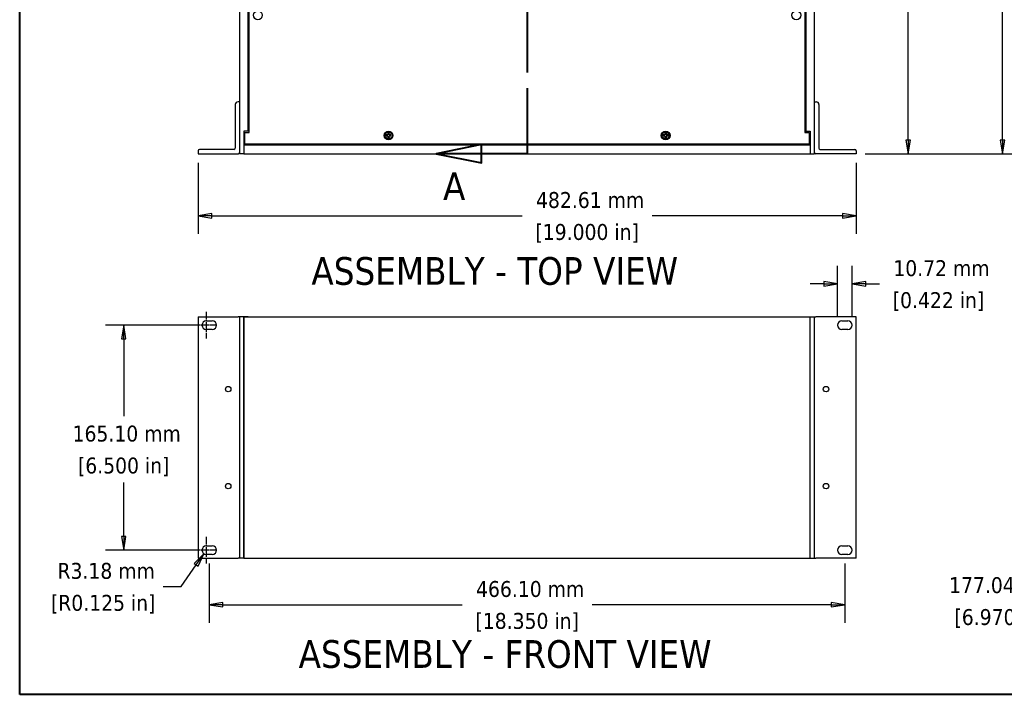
# Model space of a CAD drawing. Header units: millimetres. Extents: x 64 to 1798, y 64 to 1380.
# Tile 1 of 73: x 64 to 786, y 64 to 559. Entities that reach past the tile are written whole.
import ezdxf

# ---------------------------------------------------------------- set-up
doc = ezdxf.new("R2010")
doc.units = ezdxf.units.MM
doc.header["$LTSCALE"] = 6.666667
doc.linetypes.add('CHAIN', pattern=[0.7087, 0.4724, -0.0591, 0.1181, -0.0591])
doc.linetypes.add('DOUBLE_DASH_CHAIN', pattern=[1.2403, 0.6614, -0.0827, 0.1654, -0.0827, 0.1654, -0.0827])
for name, color, linetype, lineweight in [('Border (ANSI)', 7, 'Continuous', 40), ('Center Mark (ANSI)', 7, 'Continuous', 25), ('Dimension (ANSI)', 7, 'Continuous', 25), ('Section Line (ANSI)', 7, 'DOUBLE_DASH_CHAIN', 40), ('Symbol (ANSI)', 7, 'Continuous', 25), ('Visible (ANSI)', 7, 'Continuous', 25)]:
    doc.layers.add(name, color=color, linetype=linetype, lineweight=lineweight)
doc.styles.add('Note Text (ANSI)', font='tahoma.ttf')
doc.styles.add('Note Text (ANSI) - 3DA', font='tahoma.ttf')
doc.dimstyles.new('Default - mm (ANSI)', dxfattribs={"dimscale": 6.666667, "dimtxt": 1.75, "dimasz": 1.5, "dimexe": 2, "dimexo": 1, "dimgap": 0.8, "dimtad": 0, "dimtih": 1, "dimtoh": 1, "dimrnd": 1e-08, "dimzin": 0, "dimdsep": 46, "dimtxsty": 'Note Text (ANSI)', "dimblk": 'Filled-2', "dimcen": 0.09, "dimdle": 10, "dimclrd": 256, "dimclre": 256, "dimclrt": 256, "dimadec": 1, "dimazin": 0, "dimtfac": 1.741714, "dimtofl": 0, "dimtmove": 0, "dimatfit": 3, "dimldrblk": 'Filled-1', "dimfxl": 1, "dimtolj": 1, "dimtzin": 0, "dimlwd": -1, "dimlwe": -1, "dimarcsym": 0})

# ---------------------------------------------------------------- blocks, each defined once
blk = doc.blocks.new('Borders Default Border')
at = {"layer": 'Border (ANSI)', "flags": 128}
blk.add_lwpolyline([(9.65, 9.65), (9.65, 206.25), (269.75, 206.25), (269.75, 9.65), (9.65, 9.65)], dxfattribs=at)
blk = doc.blocks.new('2dTransSection0')
at = {"layer": 'Section Line (ANSI)', "linetype": 'DOUBLE_DASH_CHAIN', "ltscale": 12.351448}
blk.add_line((65.47, 152.97), (65.47, 69.15), dxfattribs=at)
at = {"layer": 'Section Line (ANSI)', "linetype": 'Continuous'}
for p, q in [((65.47, 76.37), (65.47, 69.15)), ((60.47, 70.15), (55.47, 69.15)), ((60.47, 68.15), (60.47, 70.15)), ((60.47, 69.15), (55.47, 69.15)), ((55.47, 69.15), (60.47, 68.15)), ((65.47, 69.15), (60.47, 69.15))]:
    blk.add_line(p, q, dxfattribs=at)
at = {"layer": 'Section Line (ANSI)', "linetype": 'Continuous', "flags": 128}
blk.add_lwpolyline([(60.47, 70.15), (55.47, 69.15), (60.47, 68.15), (60.47, 70.15)], dxfattribs=at)
at = {"layer": 'Section Line (ANSI)'}
blk.add_solid([(60.47, 70.15), (55.47, 69.15), (60.47, 68.15), (60.47, 70.15)], dxfattribs=at)
at = {"layer": 'Section Line (ANSI)', "insert": (56.22, 64.04), "char_height": 3.05, "attachment_point": 7, "style": 'Note Text (ANSI) - 3DA'}
blk.add_mtext('A', dxfattribs=at)
blk = doc.blocks.new('Filled-2')
at = {"color": 0}
for p, q in [((0, 0), (-1, 0.167)), ((-1, 0.167), (-1, -0.167)), ((-1, 0), (0, 0)), ((-1, -0.167), (0, 0))]:
    blk.add_line(p, q, dxfattribs=at)
at = {"color": 0, "flags": 128}
blk.add_lwpolyline([(-1, -0.167), (0, 0), (-1, 0.167), (-1, -0.167)], dxfattribs=at)
at = {"color": 0}
blk.add_solid([(-1, -0.167), (0, 0), (-1, 0.167), (-1, -0.167)], dxfattribs=at)
blk = doc.blocks.new('*D9')
at = {"layer": 'Defpoints', "color": 0, "transparency": 16777216}
for p in [(195.15, 460.99), (677.76, 460.99), (677.76, 415.49)]:
    blk.add_point(p, dxfattribs=at)
at = {"layer": 'Dimension (ANSI)', "transparency": 16777216}
for p, q in [((195.15, 454.32), (195.15, 402.15)), ((677.76, 454.32), (677.76, 402.15)), ((205.15, 415.49), (432.83, 415.49)), ((667.76, 415.49), (528.13, 415.49))]:
    blk.add_line(p, q, dxfattribs=at)
at = {"layer": 'Dimension (ANSI)', "transparency": 16777216, "xscale": 10, "yscale": 10, "zscale": 10, "rotation": 180}
blk.add_blockref('Filled-2', (195.15, 415.49), dxfattribs=at)
at = {"layer": 'Dimension (ANSI)', "transparency": 16777216, "xscale": 10, "yscale": 10, "zscale": 10}
blk.add_blockref('Filled-2', (677.76, 415.49), dxfattribs=at)
at = {"layer": 'Dimension (ANSI)', "transparency": 16777216, "char_height": 11.6667, "attachment_point": 5, "style": 'Note Text (ANSI)'}
for s, insert in [('\\A1; 482.61 mm', (480.48, 426.92)), ('\\A1;[19.000 in]', (480.48, 402.52))]:
    blk.add_mtext(s, dxfattribs=dict(at, insert=insert))
blk = doc.blocks.new('Filled-1')
at = {"color": 0}
for p, q in [((0, 0), (-1, 0.333)), ((-1, 0.333), (-1, -0.333)), ((-1, 0), (0, 0)), ((-1, -0.333), (0, 0))]:
    blk.add_line(p, q, dxfattribs=at)
at = {"color": 0, "flags": 128}
blk.add_lwpolyline([(-1, -0.333), (0, 0), (-1, 0.333), (-1, -0.333)], dxfattribs=at)
at = {"color": 0}
blk.add_solid([(-1, -0.333), (0, 0), (-1, 0.333), (-1, -0.333)], dxfattribs=at)
blk = doc.blocks.new('*D10')
at = {"layer": 'Defpoints', "color": 0, "transparency": 16777216}
for p in [(647.28, 1019.77), (785.15, 1019.77), (677.76, 460.99)]:
    blk.add_point(p, dxfattribs=at)
at = {"layer": 'Dimension (ANSI)', "transparency": 16777216}
for p, q in [((653.94, 1019.77), (798.48, 1019.77)), ((785.15, 1009.77), (785.15, 764.78)), ((785.15, 470.99), (785.15, 715.98)), ((684.42, 460.99), (798.48, 460.99))]:
    blk.add_line(p, q, dxfattribs=at)
at = {"layer": 'Dimension (ANSI)', "transparency": 16777216, "xscale": 10, "yscale": 10, "zscale": 10}
for p, rotation in [((785.15, 1019.77), 90), ((785.15, 460.99), 270)]:
    blk.add_blockref('Filled-2', p, dxfattribs=dict(at, rotation=rotation))
at = {"layer": 'Dimension (ANSI)', "transparency": 16777216, "char_height": 11.6667, "attachment_point": 5, "style": 'Note Text (ANSI)'}
for s, insert in [('\\A1; 558.78 mm', (785.15, 751.81)), ('\\A1;[21.999 in]', (785.15, 727.42))]:
    blk.add_mtext(s, dxfattribs=dict(at, insert=insert))
blk = doc.blocks.new('*D17')
at = {"layer": 'Defpoints', "color": 0, "transparency": 16777216}
for p in [(825.05, 341.2), (825.05, 164.16), (841.05, 164.16)]:
    blk.add_point(p, dxfattribs=at)
at = {"layer": 'Dimension (ANSI)', "transparency": 16777216}
for p, q in [((831.72, 341.2), (854.38, 341.2)), ((841.05, 331.2), (841.05, 174.16)), ((831.72, 164.16), (854.38, 164.16)), ((841.05, 164.16), (841.05, 132.95)), ((841.05, 132.95), (831.05, 132.95))]:
    blk.add_line(p, q, dxfattribs=at)
at = {"layer": 'Dimension (ANSI)', "transparency": 16777216, "xscale": 10, "yscale": 10, "zscale": 10}
for p, rotation in [((841.05, 341.2), 90), ((841.05, 164.16), 270)]:
    blk.add_blockref('Filled-2', p, dxfattribs=dict(at, rotation=rotation))
at = {"layer": 'Dimension (ANSI)', "transparency": 16777216, "char_height": 11.6667, "attachment_point": 5, "style": 'Note Text (ANSI)'}
for s, insert in [('\\A1; 177.04 mm', (783.4, 144.36)), ('\\A1;[6.970 in]', (783.4, 119.99))]:
    blk.add_mtext(s, dxfattribs=dict(at, insert=insert))
blk = doc.blocks.new('*D19')
at = {"layer": 'Defpoints', "color": 0, "transparency": 16777216}
for p in [(203.4, 166.96), (669.5, 166.96), (203.4, 130.12)]:
    blk.add_point(p, dxfattribs=at)
at = {"layer": 'Dimension (ANSI)', "transparency": 16777216}
for p, q in [((203.4, 160.29), (203.4, 116.79)), ((669.5, 160.29), (669.5, 116.79)), ((213.4, 130.12), (388.84, 130.12)), ((659.5, 130.12), (484.15, 130.12))]:
    blk.add_line(p, q, dxfattribs=at)
at = {"layer": 'Dimension (ANSI)', "transparency": 16777216, "xscale": 10, "yscale": 10, "zscale": 10, "rotation": 180}
blk.add_blockref('Filled-2', (203.4, 130.12), dxfattribs=at)
at = {"layer": 'Dimension (ANSI)', "transparency": 16777216, "xscale": 10, "yscale": 10, "zscale": 10}
blk.add_blockref('Filled-2', (669.5, 130.12), dxfattribs=at)
at = {"layer": 'Dimension (ANSI)', "transparency": 16777216, "char_height": 11.6667, "attachment_point": 5, "style": 'Note Text (ANSI)'}
for s, insert in [('\\A1; 466.10 mm', (436.5, 141.53)), ('\\A1;[18.350 in]', (436.5, 117.16))]:
    blk.add_mtext(s, dxfattribs=dict(at, insert=insert))
blk = doc.blocks.new('*D20')
at = {"layer": 'Defpoints', "color": 0, "transparency": 16777216}
for p in [(199.41, 167.52), (201.22, 170.13)]:
    blk.add_point(p, dxfattribs=at)
at = {"layer": 'Dimension (ANSI)', "transparency": 16777216}
for p, q in [((182.78, 143.38), (193.74, 159.29)), ((169.49, 143.38), (182.78, 143.38))]:
    blk.add_line(p, q, dxfattribs=at)
at = {"layer": 'Dimension (ANSI)', "transparency": 16777216, "xscale": 10, "yscale": 10, "zscale": 10, "rotation": 55.42032298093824}
blk.add_blockref('Filled-2', (199.41, 167.52), dxfattribs=at)
at = {"layer": 'Dimension (ANSI)', "transparency": 16777216, "char_height": 11.6667, "attachment_point": 5, "style": 'Note Text (ANSI)'}
for s, insert in [('\\A1; R3.18 mm', (125.57, 154.82)), ('\\A1;[R0.125 in]', (125.57, 130.42))]:
    blk.add_mtext(s, dxfattribs=dict(at, insert=insert))
blk = doc.blocks.new('*D21')
at = {"layer": 'Defpoints', "color": 0, "transparency": 16777216}
for p in [(140.61, 335.23), (198.04, 335.23), (198.04, 170.13)]:
    blk.add_point(p, dxfattribs=at)
at = {"layer": 'Dimension (ANSI)', "transparency": 16777216}
for p, q in [((191.37, 335.23), (127.27, 335.23)), ((140.61, 325.23), (140.61, 268.51)), ((140.61, 180.13), (140.61, 219.76)), ((191.37, 170.13), (127.27, 170.13))]:
    blk.add_line(p, q, dxfattribs=at)
at = {"layer": 'Dimension (ANSI)', "transparency": 16777216, "xscale": 10, "yscale": 10, "zscale": 10}
for p, rotation in [((140.61, 335.23), 90), ((140.61, 170.13), 270)]:
    blk.add_blockref('Filled-2', p, dxfattribs=dict(at, rotation=rotation))
at = {"layer": 'Dimension (ANSI)', "transparency": 16777216, "char_height": 11.6667, "attachment_point": 5, "style": 'Note Text (ANSI)'}
for s, insert in [('\\A1; 165.10 mm', (140.61, 255.54)), ('\\A1;[6.500 in]', (140.61, 231.17))]:
    blk.add_mtext(s, dxfattribs=dict(at, insert=insert))
blk = doc.blocks.new('*D22')
at = {"layer": 'Defpoints', "color": 0, "transparency": 16777216}
for p in [(674.86, 365.5), (664.14, 335.23), (674.86, 335.23)]:
    blk.add_point(p, dxfattribs=at)
at = {"layer": 'Dimension (ANSI)', "transparency": 16777216}
for p, q in [((664.14, 341.9), (664.14, 378.83)), ((674.86, 341.9), (674.86, 378.83)), ((654.14, 365.5), (644.14, 365.5)), ((684.86, 365.5), (694.86, 365.5))]:
    blk.add_line(p, q, dxfattribs=at)
at = {"layer": 'Dimension (ANSI)', "transparency": 16777216, "xscale": 10, "yscale": 10, "zscale": 10}
blk.add_blockref('Filled-2', (664.14, 365.5), dxfattribs=at)
at = {"layer": 'Dimension (ANSI)', "transparency": 16777216, "xscale": 10, "yscale": 10, "zscale": 10, "rotation": 180}
blk.add_blockref('Filled-2', (674.86, 365.5), dxfattribs=at)
at = {"layer": 'Dimension (ANSI)', "transparency": 16777216, "char_height": 11.6667, "attachment_point": 5, "style": 'Note Text (ANSI)'}
for s, insert in [('\\A1; 10.72 mm', (738.13, 376.91)), ('\\A1;[0.422 in]', (738.13, 352.53))]:
    blk.add_mtext(s, dxfattribs=dict(at, insert=insert))
blk = doc.blocks.new('*D23')
at = {"layer": 'Defpoints', "color": 0, "transparency": 16777216}
for p in [(625.19, 867.01), (715.84, 867.01), (677.76, 460.99)]:
    blk.add_point(p, dxfattribs=at)
at = {"layer": 'Dimension (ANSI)', "transparency": 16777216}
for p, q in [((631.85, 867.01), (729.17, 867.01)), ((715.84, 857.01), (715.84, 650.66)), ((715.84, 470.99), (715.84, 601.91)), ((684.42, 460.99), (729.17, 460.99))]:
    blk.add_line(p, q, dxfattribs=at)
at = {"layer": 'Dimension (ANSI)', "transparency": 16777216, "xscale": 10, "yscale": 10, "zscale": 10}
for p, rotation in [((715.84, 867.01), 90), ((715.84, 460.99), 270)]:
    blk.add_blockref('Filled-2', p, dxfattribs=dict(at, rotation=rotation))
at = {"layer": 'Dimension (ANSI)', "transparency": 16777216, "char_height": 11.6667, "attachment_point": 5, "style": 'Note Text (ANSI)'}
for s, insert in [('\\A1; 406.02 mm', (715.84, 637.7)), ('\\A1;[15.985 in]', (715.84, 613.32))]:
    blk.add_mtext(s, dxfattribs=dict(at, insert=insert))

msp = doc.modelspace()

# ---------------------------------------------------------------- linework, layer by layer
at = {"layer": 'Center Mark (ANSI)', "linetype": 'CHAIN', "ltscale": 1.640088}
for p, q in [((201.2157, 345.0747), (201.2157, 325.3913)), ((201.2157, 179.9747), (201.2157, 160.2913))]:
    msp.add_line(p, q, dxfattribs=at)
at = {"layer": 'Center Mark (ANSI)', "linetype": 'CHAIN', "ltscale": 1.37552}
for p, q in [((207.8823, 335.233), (191.374, 335.233)), ((207.8823, 170.133), (191.374, 170.133))]:
    msp.add_line(p, q, dxfattribs=at)
at = {"layer": 'Visible (ANSI)'}
for p, q in [((225.6257, 1019.771), (225.6257, 460.991)), ((647.2757, 460.991), (647.2757, 1019.771)), ((232.73, 476.4623), (232.73, 1004.2997)), ((640.1714, 1004.2997), (640.1714, 476.4623)), ((231.9757, 477.491), (231.9757, 1003.271)), ((640.9257, 1003.271), (640.9257, 477.491)), ((225.6257, 499.091), (224.4507, 499.091)), ((647.2757, 499.091), (648.4507, 499.091)), ((222.4507, 497.091), (222.4507, 465.166)), ((650.4507, 497.091), (650.4507, 465.166)), ((231.9757, 477.491), (228.8007, 477.491)), ((228.8007, 477.491), (228.8007, 460.991)), ((232.73, 477.491), (231.9757, 477.491)), ((640.1714, 477.491), (640.9257, 477.491)), ((640.9257, 477.491), (644.1007, 477.491)), ((644.1007, 477.491), (644.1007, 460.991)), ((229.555, 468.0803), (229.555, 476.4623)), ((229.555, 476.4623), (232.73, 476.4623)), ((333.7918, 474.7385), (333.092, 474.7385)), ((333.092, 474.0205), (333.7918, 474.0205)), ((334.2867, 474.9435), (333.7918, 474.7385)), ((333.8083, 474.6558), (333.7918, 474.7385)), ((333.8083, 474.1032), (333.7918, 474.0205)), ((333.7918, 474.0205), (334.2867, 473.8155)), ((334.4917, 475.4383), (334.2867, 474.9435)), ((334.382, 474.8482), (334.2867, 474.9435)), ((334.382, 473.9108), (334.2867, 473.8155)), ((334.2867, 473.8155), (334.4917, 473.3207)), ((334.4917, 476.1382), (334.4917, 475.4383)), ((334.5743, 475.4219), (334.4917, 475.4383)), ((334.5743, 473.3371), (334.4917, 473.3207)), ((334.4917, 473.3207), (334.4917, 472.6208)), ((335.127, 475.4219), (335.2097, 475.4383)), ((335.127, 473.3371), (335.2097, 473.3207)), ((335.2097, 475.4383), (335.2097, 476.1382)), ((335.4146, 474.9435), (335.2097, 475.4383)), ((335.2097, 473.3207), (335.4146, 473.8155)), ((335.2097, 472.6208), (335.2097, 473.3207)), ((335.3194, 474.8482), (335.4146, 474.9435)), ((335.3194, 473.9108), (335.4146, 473.8155)), ((335.9095, 474.7385), (335.4146, 474.9435)), ((335.4146, 473.8155), (335.9095, 474.0205)), ((335.8931, 474.6558), (335.9095, 474.7385)), ((335.8931, 474.1032), (335.9095, 474.0205)), ((336.6093, 474.7385), (335.9095, 474.7385)), ((335.9095, 474.0205), (336.6093, 474.0205)), ((536.9918, 474.7385), (536.292, 474.7385)), ((536.292, 474.0205), (536.9918, 474.0205)), ((537.4867, 474.9435), (536.9918, 474.7385)), ((537.0083, 474.6558), (536.9918, 474.7385)), ((537.0083, 474.1032), (536.9918, 474.0205)), ((536.9918, 474.0205), (537.4867, 473.8155)), ((537.6917, 475.4383), (537.4867, 474.9435)), ((537.582, 474.8482), (537.4867, 474.9435)), ((537.582, 473.9108), (537.4867, 473.8155)), ((537.4867, 473.8155), (537.6917, 473.3207)), ((537.6917, 476.1382), (537.6917, 475.4383)), ((537.7743, 475.4219), (537.6917, 475.4383)), ((537.7743, 473.3371), (537.6917, 473.3207)), ((537.6917, 473.3207), (537.6917, 472.6208)), ((538.327, 475.4219), (538.4097, 475.4383)), ((538.327, 473.3371), (538.4097, 473.3207)), ((538.4097, 475.4383), (538.4097, 476.1382)), ((538.6146, 474.9435), (538.4097, 475.4383)), ((538.4097, 473.3207), (538.6146, 473.8155)), ((538.4097, 472.6208), (538.4097, 473.3207)), ((538.5194, 474.8482), (538.6146, 474.9435)), ((538.5194, 473.9108), (538.6146, 473.8155)), ((539.1095, 474.7385), (538.6146, 474.9435)), ((538.6146, 473.8155), (539.1095, 474.0205)), ((539.0931, 474.6558), (539.1095, 474.7385)), ((539.0931, 474.1032), (539.1095, 474.0205)), ((539.8093, 474.7385), (539.1095, 474.7385)), ((539.1095, 474.0205), (539.8093, 474.0205)), ((640.1714, 476.4623), (643.3464, 476.4623)), ((643.3464, 476.4623), (643.3464, 468.0803)), ((195.1457, 463.166), (195.1457, 460.991)), ((221.4507, 464.166), (196.1457, 464.166)), ((229.555, 468.611), (228.8007, 468.611)), ((644.1007, 467.341), (228.8007, 467.341)), ((643.3464, 468.0803), (229.555, 468.0803)), ((644.1007, 468.611), (643.3464, 468.611)), ((651.4507, 464.166), (676.7557, 464.166)), ((677.7557, 463.166), (677.7557, 460.991)), ((195.1457, 460.991), (224.6257, 460.991)), ((228.8007, 460.991), (225.6257, 460.991)), ((228.8007, 460.991), (644.1007, 460.991)), ((644.1007, 460.991), (647.2757, 460.991)), ((677.7557, 460.991), (648.2757, 460.991)), ((195.1457, 341.202), (195.1457, 164.164)), ((195.1457, 341.202), (224.6257, 341.202)), ((225.6257, 341.202), (224.6257, 341.202)), ((228.8007, 341.2116), (225.6257, 341.2116)), ((225.6257, 341.2116), (225.6257, 164.1736)), ((231.9757, 341.2116), (228.8007, 341.2116)), ((228.8007, 341.2116), (228.8007, 164.1736)), ((228.8007, 341.1986), (644.1007, 341.1986)), ((228.8007, 164.1606), (228.8007, 341.1986)), ((231.9757, 341.1986), (231.9757, 341.2116)), ((640.9257, 341.2116), (644.1007, 341.2116)), ((640.9257, 341.1986), (640.9257, 341.2116)), ((644.1007, 341.2116), (647.2757, 341.2116)), ((644.1007, 164.1736), (644.1007, 341.2116)), ((644.1007, 164.1606), (644.1007, 341.1986)), ((647.2757, 164.1736), (647.2757, 341.2116)), ((647.2757, 341.202), (648.2757, 341.202)), ((677.7557, 341.202), (648.2757, 341.202)), ((677.7557, 164.164), (677.7557, 341.202)), ((201.2157, 338.408), (205.5857, 338.408)), ((667.3157, 338.408), (671.6857, 338.408)), ((205.5857, 332.058), (201.2157, 332.058)), ((671.6857, 332.058), (667.3157, 332.058)), ((201.2157, 173.308), (205.5857, 173.308)), ((667.3157, 173.308), (671.6857, 173.308)), ((205.5857, 166.958), (201.2157, 166.958)), ((671.6857, 166.958), (667.3157, 166.958)), ((195.1457, 164.164), (224.6257, 164.164)), ((225.6257, 164.164), (224.6257, 164.164)), ((225.6257, 164.1736), (225.6257, 164.164)), ((228.8007, 164.1736), (225.6257, 164.1736)), ((228.8007, 164.1606), (644.1007, 164.1606)), ((644.1007, 164.1736), (647.2757, 164.1736)), ((647.2757, 164.164), (647.2757, 164.1736)), ((647.2757, 164.164), (648.2757, 164.164)), ((677.7557, 164.164), (648.2757, 164.164))]:
    msp.add_line(p, q, dxfattribs=at)
for centre, radius in [((239.0292, 562.581), 3.2512), ((633.8722, 562.581), 3.2512), ((334.8507, 474.3795), 3.2512), ((334.8507, 474.3795), 2.54), ((538.0507, 474.3795), 3.2512), ((538.0507, 474.3795), 2.54), ((217.2437, 288.243), 1.9939), ((655.6577, 288.243), 1.9939), ((217.2437, 217.123), 1.9939), ((655.6577, 217.123), 1.9939)]:
    msp.add_circle(centre, radius, dxfattribs=at)
for centre, radius, start, end in [((224.4507, 497.091), 2, 90, 180), ((648.4507, 497.091), 2, 0, 90), ((334.8507, 474.3795), 1.7949, 168.463041, 191.536959), ((334.8507, 474.3795), 1.7483, 168.6603846, 191.3396154), ((334.8507, 474.3795), 1.7949, 78.463041, 101.536959), ((334.8507, 474.3795), 1.7949, 258.463041, 281.536959), ((334.8507, 474.3795), 1.7483, 78.6603846, 101.3396154), ((334.8507, 474.3795), 1.7483, 258.6603846, 281.3396154), ((334.8507, 474.3795), 1.7483, 348.6603846, 11.3396154), ((334.8507, 474.3795), 1.7949, 348.463041, 11.536959), ((538.0507, 474.3795), 1.7949, 168.463041, 191.536959), ((538.0507, 474.3795), 1.7483, 168.6603846, 191.3396154), ((538.0507, 474.3795), 1.7949, 78.463041, 101.536959), ((538.0507, 474.3795), 1.7949, 258.463041, 281.536959), ((538.0507, 474.3795), 1.7483, 78.6603846, 101.3396154), ((538.0507, 474.3795), 1.7483, 258.6603846, 281.3396154), ((538.0507, 474.3795), 1.7483, 348.6603846, 11.3396154), ((538.0507, 474.3795), 1.7949, 348.463041, 11.536959), ((196.1457, 463.166), 1, 90, 180), ((221.4507, 465.166), 1, 270, 0), ((651.4507, 465.166), 1, 180, 270), ((676.7557, 463.166), 1, 0, 90), ((224.6257, 461.991), 1, 270, 0), ((648.2757, 461.991), 1, 180, 270), ((201.2157, 335.233), 3.175, 90, 270), ((205.5857, 335.233), 3.175, 270, 90), ((667.3157, 335.233), 3.175, 90, 270), ((671.6857, 335.233), 3.175, 270, 90), ((201.2157, 170.133), 3.175, 90, 270), ((205.5857, 170.133), 3.175, 270, 90), ((667.3157, 170.133), 3.175, 90, 270), ((671.6857, 170.133), 3.175, 270, 90)]:
    msp.add_arc(centre, radius, start, end, dxfattribs=at)
for points, weights in [([(333.1365, 474.7232), (333.1145, 474.7308), (333.092, 474.7385)], [1.01218915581, 1.01172679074, 1.01110160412]), ([(333.1365, 474.0357), (333.1145, 474.0282), (333.092, 474.0205)], [1.01218915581, 1.01172679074, 1.01110160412]), ([(333.1365, 474.7232), (333.553, 474.6813), (333.8083, 474.6558)], [1.53696783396, 1.9683578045, 2.37346205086]), ([(333.8083, 474.1032), (333.553, 474.0777), (333.1365, 474.0357)], [2.37346205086, 1.9683578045, 1.53696783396]), ([(333.8083, 474.6558), (334.1706, 474.7709), (334.382, 474.8482)], [2.07391766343, 2.6044802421, 2.81776863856]), ([(334.382, 473.9108), (334.1706, 473.988), (333.8083, 474.1032)], [2.81776863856, 2.60448024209, 2.07391766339]), ([(334.382, 474.8482), (334.4592, 475.0596), (334.5743, 475.4219)], [2.81776863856, 2.60448024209, 2.07391766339]), ([(334.5743, 473.3371), (334.4592, 473.6994), (334.382, 473.9108)], [2.07391766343, 2.6044802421, 2.81776863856]), ([(334.5069, 476.0936), (334.4994, 476.1156), (334.4917, 476.1382)], [1.01218915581, 1.01172679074, 1.01110160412]), ([(334.5069, 472.6653), (334.4994, 472.6434), (334.4917, 472.6208)], [1.01218915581, 1.01172679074, 1.01110160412]), ([(334.5743, 475.4219), (334.5488, 475.6772), (334.5069, 476.0936)], [2.37346205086, 1.9683578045, 1.53696783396]), ([(334.5069, 472.6653), (334.5488, 473.0818), (334.5743, 473.3371)], [1.53696783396, 1.9683578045, 2.37346205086]), ([(335.1944, 476.0936), (335.1525, 475.6772), (335.127, 475.4219)], [1.53696783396, 1.9683578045, 2.37346205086]), ([(335.127, 475.4219), (335.2421, 475.0596), (335.3194, 474.8482)], [2.07391766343, 2.6044802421, 2.81776863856]), ([(335.3194, 473.9108), (335.2421, 473.6994), (335.127, 473.3371)], [2.81776863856, 2.6044802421, 2.07391766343]), ([(335.127, 473.3371), (335.1525, 473.0818), (335.1944, 472.6653)], [2.37346205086, 1.9683578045, 1.53696783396]), ([(335.1944, 476.0936), (335.2019, 476.1156), (335.2097, 476.1382)], [1.01218915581, 1.01172679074, 1.01110160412]), ([(335.1944, 472.6653), (335.2019, 472.6434), (335.2097, 472.6208)], [1.01218915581, 1.01172679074, 1.01110160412]), ([(335.3194, 474.8482), (335.5308, 474.7709), (335.8931, 474.6558)], [2.81776863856, 2.60448024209, 2.07391766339]), ([(335.8931, 474.1032), (335.5308, 473.988), (335.3194, 473.9108)], [2.07391766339, 2.60448024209, 2.81776863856]), ([(335.8931, 474.6558), (336.1484, 474.6813), (336.5648, 474.7232)], [2.37346205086, 1.9683578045, 1.53696783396]), ([(336.5648, 474.0357), (336.1484, 474.0777), (335.8931, 474.1032)], [1.53696783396, 1.9683578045, 2.37346205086]), ([(336.5648, 474.7232), (336.5868, 474.7308), (336.6093, 474.7385)], [1.01218915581, 1.01172679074, 1.01110160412]), ([(336.5648, 474.0357), (336.5868, 474.0282), (336.6093, 474.0205)], [1.01218915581, 1.01172679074, 1.01110160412]), ([(536.3365, 474.7232), (536.3145, 474.7308), (536.292, 474.7385)], [1.01218915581, 1.01172679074, 1.01110160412]), ([(536.3365, 474.0357), (536.3145, 474.0282), (536.292, 474.0205)], [1.01218915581, 1.01172679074, 1.01110160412]), ([(536.3365, 474.7232), (536.753, 474.6813), (537.0083, 474.6558)], [1.53696783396, 1.9683578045, 2.37346205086]), ([(537.0083, 474.1032), (536.753, 474.0777), (536.3365, 474.0357)], [2.37346205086, 1.9683578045, 1.53696783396]), ([(537.0083, 474.6558), (537.3706, 474.7709), (537.582, 474.8482)], [2.07391766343, 2.6044802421, 2.81776863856]), ([(537.582, 473.9108), (537.3706, 473.988), (537.0083, 474.1032)], [2.81776863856, 2.60448024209, 2.07391766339]), ([(537.582, 474.8482), (537.6592, 475.0596), (537.7743, 475.4219)], [2.81776863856, 2.60448024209, 2.07391766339]), ([(537.7743, 473.3371), (537.6592, 473.6994), (537.582, 473.9108)], [2.07391766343, 2.6044802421, 2.81776863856]), ([(537.7069, 476.0936), (537.6994, 476.1156), (537.6917, 476.1382)], [1.01218915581, 1.01172679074, 1.01110160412]), ([(537.7069, 472.6653), (537.6994, 472.6434), (537.6917, 472.6208)], [1.01218915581, 1.01172679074, 1.01110160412]), ([(537.7743, 475.4219), (537.7488, 475.6772), (537.7069, 476.0936)], [2.37346205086, 1.9683578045, 1.53696783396]), ([(537.7069, 472.6653), (537.7488, 473.0818), (537.7743, 473.3371)], [1.53696783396, 1.9683578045, 2.37346205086]), ([(538.3944, 476.0936), (538.3525, 475.6772), (538.327, 475.4219)], [1.53696783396, 1.9683578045, 2.37346205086]), ([(538.327, 475.4219), (538.4421, 475.0596), (538.5194, 474.8482)], [2.07391766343, 2.6044802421, 2.81776863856]), ([(538.5194, 473.9108), (538.4421, 473.6994), (538.327, 473.3371)], [2.81776863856, 2.6044802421, 2.07391766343]), ([(538.327, 473.3371), (538.3525, 473.0818), (538.3944, 472.6653)], [2.37346205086, 1.9683578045, 1.53696783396]), ([(538.3944, 476.0936), (538.4019, 476.1156), (538.4097, 476.1382)], [1.01218915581, 1.01172679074, 1.01110160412]), ([(538.3944, 472.6653), (538.4019, 472.6434), (538.4097, 472.6208)], [1.01218915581, 1.01172679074, 1.01110160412]), ([(538.5194, 474.8482), (538.7308, 474.7709), (539.0931, 474.6558)], [2.81776863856, 2.60448024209, 2.07391766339]), ([(539.0931, 474.1032), (538.7308, 473.988), (538.5194, 473.9108)], [2.07391766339, 2.60448024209, 2.81776863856]), ([(539.0931, 474.6558), (539.3484, 474.6813), (539.7648, 474.7232)], [2.37346205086, 1.9683578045, 1.53696783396]), ([(539.7648, 474.0357), (539.3484, 474.0777), (539.0931, 474.1032)], [1.53696783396, 1.9683578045, 2.37346205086]), ([(539.7648, 474.7232), (539.7868, 474.7308), (539.8093, 474.7385)], [1.01218915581, 1.01172679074, 1.01110160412]), ([(539.7648, 474.0357), (539.7868, 474.0282), (539.8093, 474.0205)], [1.01218915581, 1.01172679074, 1.01110160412])]:
    msp.add_rational_spline(points, weights, degree=2, dxfattribs=at)

# ---------------------------------------------------------------- block references
at = {"xscale": 6.666666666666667, "yscale": 6.666666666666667, "zscale": 6.666666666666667}
msp.add_blockref('Borders Default Border', (0, 0), dxfattribs=at)
at = {"layer": 'Section Line (ANSI)', "xscale": 6.666666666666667, "yscale": 6.666666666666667, "zscale": 6.666666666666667}
msp.add_blockref('2dTransSection0', (0, 0), dxfattribs=at)

# ---------------------------------------------------------------- texts
at = {"layer": 'Symbol (ANSI)', "char_height": 20.32, "attachment_point": 7, "style": 'Note Text (ANSI) - 3DA'}
for s, insert in [('ASSEMBLY - TOP VIEW', (278.2551, 364.4212)), ('ASSEMBLY - FRONT VIEW', (268.8832, 83.3799))]:
    msp.add_mtext(s, dxfattribs=dict(at, insert=insert))

# ---------------------------------------------------------------- dimensions: what is measured, and where the dimension line sits
at = {"layer": 'Dimension (ANSI)'}
for base, p1, p2, angle, text, override, picture, middle in [((785.1475, 1019.771), (677.7557, 460.991), (647.2757, 1019.771), 90, ' <> mm\\X[21.999 in]', {"dimgap": 0.8, "dimdec": 2, "dimpost": '', "dimtol": 0, "dimlim": 0, "dimtp": 0, "dimtm": 0, "dimtdec": 2, "dimatfit": 1}, '*D10', (785.1475, 740.381)), ((715.8396, 867.0127), (677.7557, 460.991), (625.1854, 867.0127), 90, ' <> mm\\X[15.985 in]', {"dimgap": 0.8, "dimdec": 2, "dimpost": '', "dimtol": 0, "dimlim": 0, "dimtp": 0, "dimtm": 0, "dimtdec": 2, "dimatfit": 1}, '*D23', (715.8396, 626.2859)), ((677.7557, 415.4862), (195.1457, 460.991), (677.7557, 460.991), 180, ' <> mm\\X[19.000 in]', {"dimgap": 0.8, "dimtih": 0, "dimtoh": 0, "dimdec": 2, "dimpost": '', "dimtol": 0, "dimlim": 0, "dimtp": 0, "dimtm": 0, "dimtdec": 2, "dimatfit": 1}, '*D9', (480.4792, 415.4862)), ((674.8607, 365.4996), (664.1407, 335.233), (674.8607, 335.233), 180, ' <> mm\\X[0.422 in]', {"dimgap": 0.8, "dimtih": 0, "dimtoh": 0, "dimdec": 2, "dimpost": '', "dimtol": 0, "dimlim": 0, "dimtp": 0, "dimtm": 0, "dimtdec": 2, "dimatfit": 1}, '*D22', (738.1322, 365.4996)), ((841.0512, 164.164), (825.0505, 341.202), (825.0505, 164.164), 90, ' <> mm\\X[6.970 in]', {"dimgap": 0.8, "dimdec": 2, "dimpost": '', "dimtol": 0, "dimlim": 0, "dimtp": 0, "dimtm": 0, "dimtdec": 2, "dimatfit": 2}, '*D17', (783.3998, 132.9519)), ((140.6078, 335.233), (198.0407, 170.133), (198.0407, 335.233), 90, ' <> mm\\X[6.500 in]', {"dimgap": 0.8, "dimdec": 2, "dimpost": '', "dimtol": 0, "dimlim": 0, "dimtp": 0, "dimtm": 0, "dimtdec": 2, "dimatfit": 1}, '*D21', (140.6078, 244.1347)), ((203.4007, 130.1235), (669.5007, 166.958), (203.4007, 166.958), 180, ' <> mm\\X[18.350 in]', {"dimgap": 0.8, "dimtih": 0, "dimtoh": 0, "dimdec": 2, "dimpost": '', "dimtol": 0, "dimlim": 0, "dimtp": 0, "dimtm": 0, "dimtdec": 2, "dimatfit": 1}, '*D19', (436.4957, 130.1235))]:
    dim = msp.add_linear_dim(base=base, p1=p1, p2=p2, angle=angle, text=text, dimstyle='Default - mm (ANSI)', override=override, dxfattribs=at)
    dim.commit()
    dim.dimension.update_dxf_attribs({"geometry": picture, "text_midpoint": middle, "dimtype": 160})
dim = msp.add_radius_dim(center=(201.215669, 170.133), mpoint=(199.413692, 167.518903), text=' <> mm\\X[R0.125 in]', dimstyle='Default - mm (ANSI)', override={"dimgap": 0.8, "dimdec": 2, "dimlfac": 1, "dimpost": '', "dimcen": 0, "dimtol": 0, "dimlim": 0, "dimtp": 0, "dimtm": 0, "dimtdec": 2}, dxfattribs=at)
dim.commit()
dim.dimension.update_dxf_attribs({"geometry": '*D20', "text_midpoint": (125.568481, 143.382204), "dimtype": 164})

doc.saveas('drawing.dxf')
